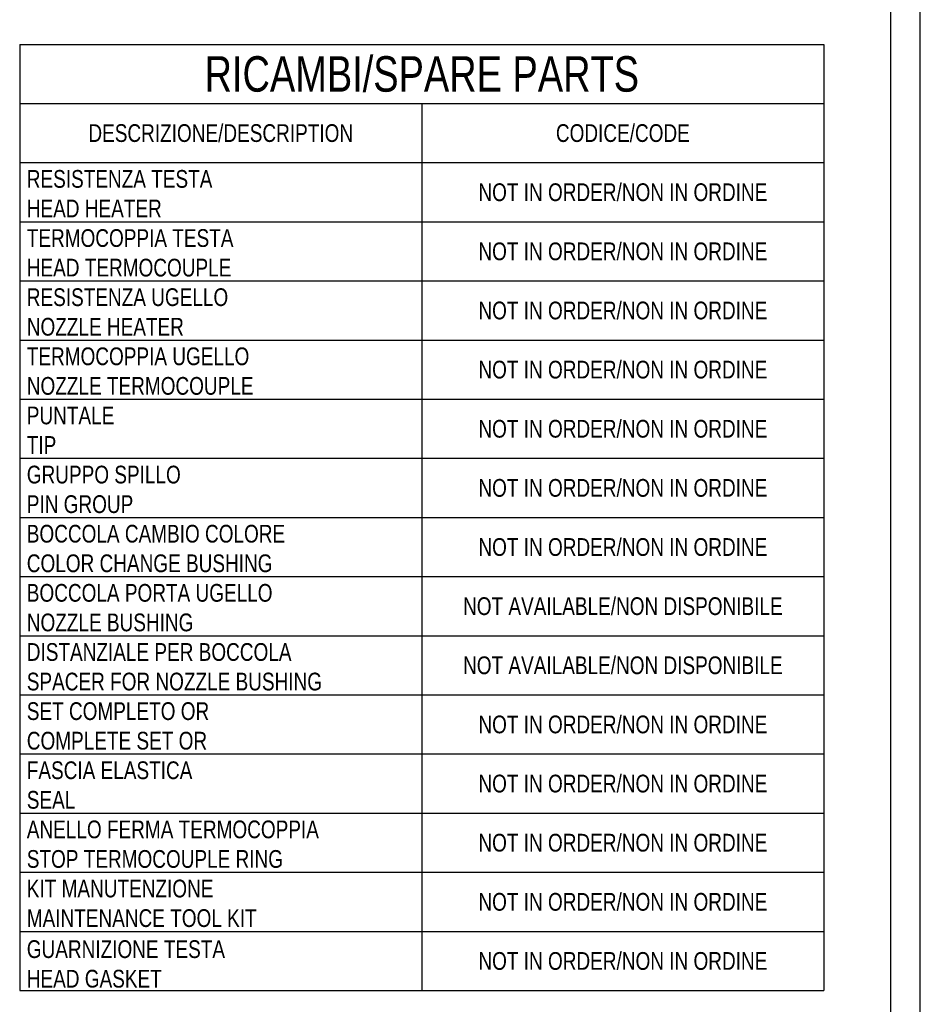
# Model space of a CAD drawing. Extents: x 0 to 1189, y 0 to 841.
# Tile 72 of 84: x 1037 to 1189, y 87 to 253. Entities that reach past the tile are written whole.
import ezdxf

# ---------------------------------------------------------------- set-up
doc = ezdxf.new("R2010")
doc.units = 0
doc.header["$LTSCALE"] = 65.395
doc.layers.get('0').update_dxf_attribs({"linetype": 'CONTINUOUS'})
doc.layers.add('TABLE_BL4', color=7, linetype='CONTINUOUS')
doc.styles.get("Standard").update_dxf_attribs({"font": 'txt', "width": 0.8})

# ---------------------------------------------------------------- blocks, each defined once
blk = doc.blocks.new('A0_BL15', base_point=(594.5, 420.5))
at = {"color": 7, "linetype": 'CONTINUOUS'}
for p, q in [((1189, 0), (1189, 841)), ((1184, 5), (1184, 836))]:
    blk.add_line(p, q, dxfattribs=at)
blk = doc.blocks.new('TABLE_BL4', base_point=(1104.7, 169.08))
at = {"layer": 'TABLE_BL4', "color": 2, "linetype": 'CONTINUOUS'}
for p, q in [((1036.7, 249.08), (1172.7, 249.08)), ((1036.7, 249.08), (1036.7, 89.08)), ((1172.7, 249.08), (1172.7, 89.08)), ((1036.7, 239.08), (1172.7, 239.08)), ((1104.7, 239.08), (1104.7, 89.08)), ((1036.7, 229.08), (1172.7, 229.08)), ((1036.7, 219.08), (1172.7, 219.08)), ((1036.7, 209.08), (1172.7, 209.08)), ((1036.7, 199.08), (1172.7, 199.08)), ((1036.7, 189.08), (1172.7, 189.08)), ((1036.7, 179.08), (1172.7, 179.08)), ((1036.7, 169.08), (1172.7, 169.08)), ((1036.7, 159.08), (1172.7, 159.08)), ((1036.7, 149.08), (1172.7, 149.08)), ((1036.7, 139.08), (1172.7, 139.08)), ((1036.7, 129.08), (1172.7, 129.08)), ((1036.7, 119.08), (1172.7, 119.08)), ((1036.7, 109.08), (1172.7, 109.08)), ((1036.7, 99.08), (1172.7, 99.08)), ((1036.7, 89.08), (1172.7, 89.08))]:
    blk.add_line(p, q, dxfattribs=at)
for s, insert, char_height, width, attachment_point in [('RICAMBI/SPARE PARTS', (1104.7, 247.08), 6, 136.2857, 2), ('DESCRIZIONE/DESCRIPTION', (1070.7, 235.58), 3, 80.3571, 2), ('CODICE/CODE', (1138.7, 235.58), 3, 40.0714, 2), ('RESISTENZA TESTA\\PHEAD HEATER', (1037.9, 227.83), 3, 57.4286, 1), ('NOT IN ORDER/NON IN ORDINE', (1138.7, 225.58), 3, 91.5, 2), ('TERMOCOPPIA TESTA\\PHEAD TERMOCOUPLE', (1037.9, 217.83), 3, 61.8214, 1), ('NOT IN ORDER/NON IN ORDINE', (1138.7, 215.58), 3, 91.5, 2), ('RESISTENZA UGELLO\\PNOZZLE HEATER', (1037.9, 207.83), 3, 58.7143, 1), ('NOT IN ORDER/NON IN ORDINE', (1138.7, 205.58), 3, 91.5, 2), ('TERMOCOPPIA UGELLO\\PNOZZLE TERMOCOUPLE', (1037.9, 197.83), 3, 63.1071, 1), ('NOT IN ORDER/NON IN ORDINE', (1138.7, 195.58), 3, 91.5, 2), ('PUNTALE\\PTIP ', (1037.9, 187.83), 3, 25.2857, 1), ('NOT IN ORDER/NON IN ORDINE', (1138.7, 185.58), 3, 91.5, 2), ('GRUPPO SPILLO\\PPIN GROUP', (1037.9, 177.83), 3, 44.8929, 1), ('NOT IN ORDER/NON IN ORDINE', (1138.7, 175.58), 3, 91.5, 2), ('BOCCOLA CAMBIO COLORE\\PCOLOR CHANGE BUSHING ', (1037.9, 167.83), 3, 74.6786, 1), ('NOT IN ORDER/NON IN ORDINE', (1138.7, 165.58), 3, 91.5, 2), ('BOCCOLA PORTA UGELLO\\PNOZZLE BUSHING', (1037.9, 157.83), 3, 70.7143, 1), ('NOT AVAILABLE/NON DISPONIBILE', (1138.7, 155.58), 3, 100.1786, 2), ('DISTANZIALE PER BOCCOLA\\PSPACER FOR NOZZLE BUSHING', (1037.9, 147.83), 3, 86.6786, 1), ('NOT AVAILABLE/NON DISPONIBILE', (1138.7, 145.58), 3, 100.1786, 2), ('SET COMPLETO OR\\PCOMPLETE SET OR', (1037.9, 137.83), 3, 53.7857, 1), ('NOT IN ORDER/NON IN ORDINE', (1138.7, 135.58), 3, 91.5, 2), ('FASCIA ELASTICA\\PSEAL', (1037.9, 127.83), 3, 53.3571, 1), ('NOT IN ORDER/NON IN ORDINE', (1138.7, 125.58), 3, 91.5, 2), ('ANELLO FERMA TERMOCOPPIA\\PSTOP TERMOCOUPLE RING', (1037.9, 117.83), 3, 84.6429, 1), ('NOT IN ORDER/NON IN ORDINE', (1138.7, 115.58), 3, 91.5, 2), ('KIT MANUTENZIONE\\PMAINTENANCE TOOL KIT', (1037.9, 107.83), 3, 70.2857, 1), ('NOT IN ORDER/NON IN ORDINE', (1138.7, 105.58), 3, 91.5, 2), ('GUARNIZIONE TESTA\\PHEAD GASKET', (1037.9, 97.58), 3, 60.3214, 1), ('NOT IN ORDER/NON IN ORDINE ', (1138.7, 95.58), 3, 95.0357, 2)]:
    blk.add_mtext(s, dxfattribs=dict(at, insert=insert, char_height=char_height, width=width, attachment_point=attachment_point))

msp = doc.modelspace()

# ---------------------------------------------------------------- linework, layer by layer
at = {"color": 7, "linetype": 'CONTINUOUS'}
msp.add_line((1189, 0), (1189, 841), dxfattribs=at)

# ---------------------------------------------------------------- block references
at = {"color": 2, "linetype": 'CONTINUOUS'}
msp.add_blockref('A0_BL15', (594.5, 420.5), dxfattribs=at)
at = {"layer": 'TABLE_BL4'}
msp.add_blockref('TABLE_BL4', (1104.701, 169.078), dxfattribs=at)

doc.saveas('drawing.dxf')
